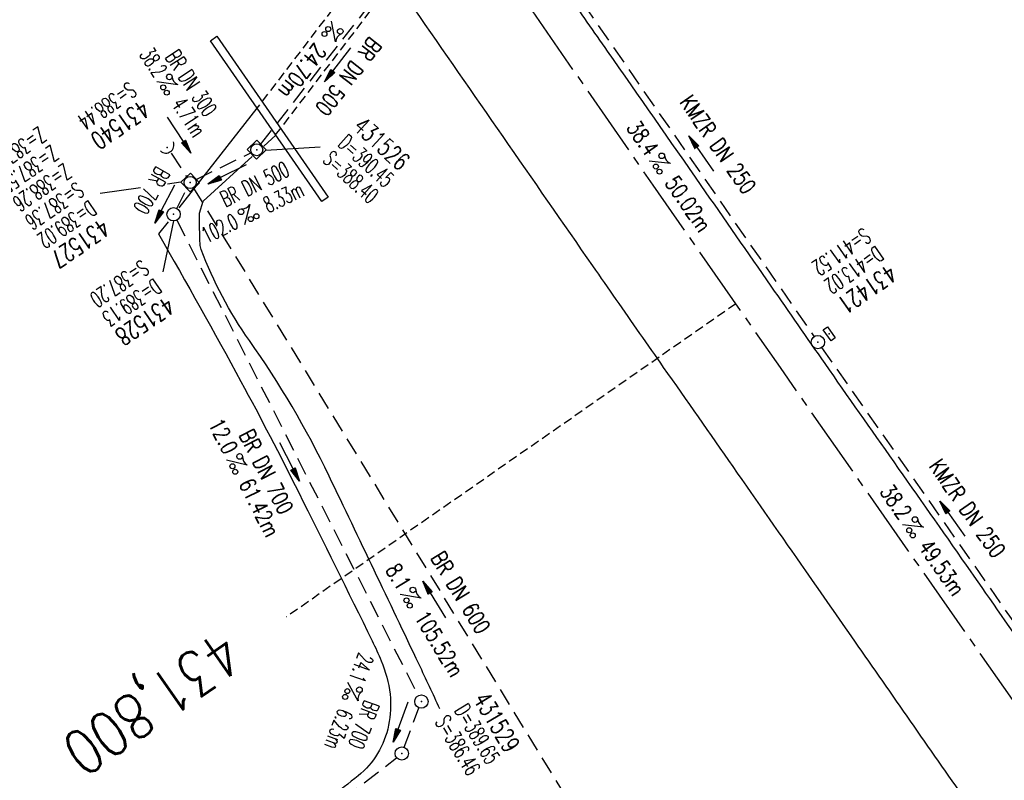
# Model space of a CAD drawing. Extents: x 454519 to 459636, y 422856 to 428936.
# Tile 55 of 82: x 455381 to 455491, y 427516 to 427602. Entities that reach past the tile are written whole.
import ezdxf
from ezdxf.enums import TextEntityAlignment as Align

# ---------------------------------------------------------------- set-up
doc = ezdxf.new("R2010")
doc.units = 0
doc.header["$LTSCALE"] = 2
doc.header["$MEASUREMENT"] = 0
for name, pattern in [('ACHSE', [5.5, 4, -0.5, 0.5, -0.5]), ('AUSGEZOGEN', [0]), ('GESTRICH-X2', [1.5, 1, -0.5]), ('GESTRICHELT', [0.75, 0.5, -0.25])]:
    doc.linetypes.add(name, pattern=pattern)
doc.layers.get('0').update_dxf_attribs({"linetype": 'CONTINUOUS'})
for name, color, linetype in [('ACHSETOP', 1, 'ACHSE'), ('BAUWOTOP', 1, 'AUSGEZOGEN'), ('BAUWUTOP', 1, 'GESTRICHELT'), ('FBR', 8, 'CONTINUOUS'), ('HEKTOM', 1, 'GESTRICHELT'), ('KANAL', 7, 'GESTRICH-X2'), ('PFEIL', 7, 'CONTINUOUS'), ('RINNE', 8, 'CONTINUOUS'), ('SCHACHTNR', 6, 'CONTINUOUS'), ('SCHSYMBOL', 7, 'CONTINUOUS'), ('TEXTO', 4, 'CONTINUOUS'), ('TEXTU', 4, 'CONTINUOUS'), ('WEG', 8, 'AUSGEZOGEN')]:
    doc.layers.add(name, color=color, linetype=linetype)
doc.styles.add('ROMANS', font='romans.shx', dxfattribs={"width": 0.8})
pattern_1 = [(3.77398, (455992.0151, 426960.8069), (-0.0658207, 0.9978315), [])]

# ---------------------------------------------------------------- blocks, each defined once
blk = doc.blocks.new('PROM')
blk.add_line((1.57, 1.82), (0.02, 0.02))
for centre, radius in [((0.32, 1.51), 0.317), ((0.94, 0.29), 0.283), ((1.64, 0.29), 0.283)]:
    blk.add_circle(centre, radius)
blk.add_arc((0.99, 2.68), 1.03, 239.1414, 303.3549)
blk = doc.blocks.new('PFEIL2')
at = {"color": 0}
for p, q in [((0.88, 0), (-2.4, -0.01)), ((0.88, -0.27), (0.88, 0.28)), ((0.88, 0.28), (2.43, 0.01)), ((0.91, 0.27), (0.88, 0.26)), ((0.97, 0.26), (0.88, 0.25)), ((1.02, 0.25), (0.88, 0.23)), ((1.07, 0.24), (0.88, 0.21)), ((1.13, 0.23), (0.88, 0.19)), ((1.18, 0.22), (0.88, 0.17)), ((1.24, 0.21), (0.88, 0.15)), ((1.29, 0.21), (0.88, 0.14)), ((1.34, 0.2), (0.88, 0.12)), ((1.4, 0.19), (0.88, 0.1)), ((1.45, 0.18), (0.88, 0.08)), ((1.51, 0.17), (0.88, 0.06)), ((1.56, 0.16), (0.88, 0.04)), ((1.61, 0.15), (0.88, 0.02)), ((1.67, 0.14), (0.88, 0.01)), ((1.72, 0.13), (0.88, -0.01)), ((1.78, 0.12), (0.88, -0.03)), ((1.83, 0.11), (0.88, -0.05)), ((1.88, 0.1), (0.88, -0.07)), ((1.94, 0.09), (0.88, -0.09)), ((2.05, 0.08), (0.88, -0.12)), ((1.99, 0.08), (0.88, -0.11)), ((2.1, 0.07), (0.88, -0.14)), ((2.15, 0.06), (0.88, -0.16)), ((2.21, 0.05), (0.88, -0.18)), ((2.26, 0.04), (0.88, -0.2)), ((2.32, 0.03), (0.88, -0.22)), ((2.37, 0.02), (0.88, -0.23)), ((2.42, 0.01), (0.88, -0.25)), ((2.43, 0.01), (0.88, -0.27))]:
    blk.add_line(p, q, dxfattribs=at)
blk = doc.blocks.new('30')
at = {"color": 0}
for p, q in [((-0.75, -0.29), (-0.75, 0.29)), ((-0.75, 0.29), (0.75, 0.29)), ((0.75, 0.29), (0.75, -0.29)), ((0.75, -0.29), (-0.75, -0.29))]:
    blk.add_line(p, q, dxfattribs=at)
blk.add_point((0, 0), dxfattribs=at)
blk = doc.blocks.new('GST')
at = {"color": 0}
blk.add_circle((0, 0), 0.75, dxfattribs=at)
blk.add_point((0, 0), dxfattribs=at)
blk = doc.blocks.new('10')
blk.add_blockref('GST', (0, 0))
blk = doc.blocks.new('42')
at = {"color": 0}
blk.add_arc((-0.02, -0.31), 0.91, 12.5363, 167.4637, dxfattribs=at)
blk.add_point((0, 0), dxfattribs=at)
blk = doc.blocks.new('20')
blk.add_lwpolyline([(-0.75, -0.75), (0.75, -0.75), (0.75, 0.75), (-0.75, 0.75)], close=True)
blk.add_circle((0, 0), 0.676)
blk.add_point((0, 0))

msp = doc.modelspace()

# ---------------------------------------------------------------- hatches: boundary and pattern name
at = {"layer": 'RINNE'}
h = msp.add_hatch(dxfattribs=at)
h.set_pattern_fill('_USER', color=256, angle=45, pattern_type=0)
h.set_pattern_definition(pattern_1)
edge = h.paths.add_edge_path()
edge.add_arc((456706.44, 427762.61), 1073.91, 228.10965, 228.14704)
edge.add_arc((456678.33, 427731.22), 1031.78, 228.14704, 228.74433)
edge.add_arc((456817.12, 427889.45), 1242.25, 228.74433, 229.25911)
edge.add_arc((456655.35, 427701.65), 994.39, 229.25911, 229.83448)
edge.add_arc((456546.63, 427572.84), 825.83, 229.83448, 230.52376)
edge.add_arc((456558.48, 427587.22), 844.46, 230.52376, 231.2054)
edge.add_arc((456542.6, 427567.47), 819.12, 231.2054, 231.93377)
edge.add_arc((456729.12, 427805.63), 1121.62, 231.93377, 232.55622)
edge.add_arc((456934.78, 428074.2), 1459.89, 232.55622, 233.12863)
edge.add_arc((456379.85, 427334.33), 535.04, 233.1286, 234.0742)
edge.add_arc((457408.11, 428753.48), 2287.55, 234.07418, 234.38006)
edge.add_arc((456866.28, 427997.21), 1357.22, 234.38006, 234.77717)
edge.add_arc((464010.54, 438116.29), 13744.15, 234.777174, 234.830846)
edge.add_arc((452553.34, 421856.09), 6147.09, 54.750591, 54.830844, ccw=False)
edge.add_arc((450423.39, 418842.22), 9837.64, 54.683193, 54.750591, ccw=False)
edge.add_arc((457138.53, 428320.45), 1778.3, 234.68319, 234.84171)
edge.add_arc((456312.97, 427148.34), 344.64, 234.8417, 235.0346)
edge.add_arc((455651.13, 426201.92), 810.24, 54.90881, 55.03464, ccw=False)
edge.add_arc((626422.3, 508282.45), 188910.65, 205.3823657, 205.3841142)
edge.add_arc((456954.58, 427870.83), 1333.1, 205.38414, 205.40495)
edge.add_arc((458532.71, 428620.35), 3080.18, 205.40495, 205.42636)
edge.add_arc((1550284.82, 947638.49), 1211923.63, 205.42637998, 205.4274597)
edge.add_arc((477688.7, 437702.31), 24280.02, 205.42746, 205.446957)
edge.add_arc((517203.98, 456505.24), 68040.82, 205.4469542, 205.458601)
edge.add_arc((456349.46, 427533.08), 641.57, 205.4586, 206.27492)
edge.add_arc((456893.63, 427801.73), 1248.45, 206.27492, 206.86021)
edge.add_arc((456329.1, 427515.82), 615.64, 206.86021, 207.72985)
edge.add_arc((456730.48, 427726.82), 1069.1, 207.72985, 208.38986)
edge.add_arc((456776.66, 427751.77), 1121.59, 208.38986, 208.97336)
edge.add_arc((456927.93, 427835.54), 1294.51, 208.97336, 209.51651)
edge.add_arc((456713.84, 427714.33), 1048.49, 209.51651, 210.14933)
edge.add_arc((456739.98, 427729.51), 1078.71, 210.14933, 210.77322)
edge.add_arc((456488.78, 427579.92), 786.35, 210.77322, 211.62095)
edge.add_arc((456413.6, 427533.63), 698.06, 211.62095, 212.52066)
edge.add_arc((456509.22, 427594.6), 811.46, 212.52066, 213.27031)
edge.add_arc((456783.27, 427774.41), 1139.24, 213.27031, 213.90303)
edge.add_arc((456933.78, 427875.56), 1320.58, 213.90303, 214.46478)
edge.add_arc((456432, 427531.15), 711.97, 214.46478, 215.22973)
edge.add_arc((456476.07, 427562.28), 765.93, 215.22973, 215.97766)
edge.add_arc((456765.31, 427772.25), 1123.35, 215.97766, 216.5953)
edge.add_arc((456809.54, 427805.09), 1178.43, 216.5953, 217.16376)
edge.add_arc((456701.06, 427722.86), 1042.31, 217.16376, 217.76819)
edge.add_arc((456604.75, 427648.24), 920.48, 217.76819, 218.52067)
edge.add_arc((456318.3, 427420.22), 554.35, 218.5207, 219.4902)
edge.add_arc((456528.37, 427593.33), 826.56, 219.49019, 220.08089)
edge.add_arc((457478.26, 428392.67), 2068.03, 220.08089, 220.45439)
edge.add_arc((457304.06, 428244.13), 1839.09, 220.45439, 220.88775)
edge.add_arc((456561.26, 427600.97), 856.54, 220.88775, 221.52267)
edge.add_arc((456315.6, 427383.46), 528.43, 221.5227, 222.5898)
edge.add_arc((456489.12, 427542.96), 764.11, 222.5898, 223.47731)
edge.add_arc((456673.23, 427717.54), 1017.83, 223.47731, 224.05338)
edge.add_arc((456818.23, 427857.82), 1219.58, 224.05338, 224.57966)
edge.add_arc((456792.95, 427832.9), 1184.09, 224.57966, 225.17081)
edge.add_arc((456580.17, 427618.85), 882.27, 225.17081, 225.85561)
edge.add_arc((456478.25, 427513.85), 735.94, 225.85561, 226.71899)
edge.add_arc((456503.46, 427540.61), 772.7, 226.71899, 227.56159)
edge.add_arc((456706.44, 427762.61), 1073.51, 227.56159, 228.14704)
edge.add_arc((456678.33, 427731.22), 1031.38, 228.14704, 228.74433)
edge.add_arc((456817.12, 427889.45), 1241.85, 228.74433, 229.25911)
edge.add_arc((456655.35, 427701.65), 993.99, 229.25911, 229.83448)
edge.add_arc((456546.63, 427572.84), 825.43, 229.83448, 230.52376)
edge.add_arc((456558.48, 427587.22), 844.06, 230.52376, 231.2054)
edge.add_arc((456542.6, 427567.47), 818.72, 231.2054, 231.93377)
edge.add_arc((456729.12, 427805.63), 1121.22, 231.93377, 232.55622)
edge.add_arc((456934.78, 428074.2), 1459.49, 232.55622, 233.12863)
edge.add_arc((456379.85, 427334.33), 534.64, 233.1286, 234.0742)
edge.add_arc((457408.11, 428753.48), 2287.15, 234.07418, 234.38006)
edge.add_arc((456866.28, 427997.21), 1356.82, 234.38006, 234.77717)
edge.add_arc((464010.54, 438116.29), 13743.75, 234.777174, 234.830846)
edge.add_arc((452553.34, 421856.09), 6147.49, 54.750591, 54.830844, ccw=False)
edge.add_arc((450423.39, 418842.22), 9838.04, 54.683193, 54.750591, ccw=False)
edge.add_arc((457138.53, 428320.45), 1777.9, 234.68319, 234.84171)
edge.add_arc((456312.97, 427148.34), 344.24, 234.8417, 235.0346)
edge.add_arc((455651.13, 426201.92), 810.64, 54.90881, 55.03464, ccw=False)
h = msp.add_hatch(dxfattribs=at)
h.set_pattern_fill('_USER', color=256, angle=45, pattern_type=0)
h.set_pattern_definition(pattern_1)
edge = h.paths.add_edge_path()
edge.add_arc((456706.44, 427762.61), 1073.91, 228.10965, 228.14704)
edge.add_arc((456678.33, 427731.22), 1031.78, 228.14704, 228.74433)
edge.add_arc((456817.12, 427889.45), 1242.25, 228.74433, 229.25911)
edge.add_arc((456655.35, 427701.65), 994.39, 229.25911, 229.83448)
edge.add_arc((456546.63, 427572.84), 825.83, 229.83448, 230.52376)
edge.add_arc((456558.48, 427587.22), 844.46, 230.52376, 231.2054)
edge.add_arc((456542.6, 427567.47), 819.12, 231.2054, 231.93377)
edge.add_arc((456729.12, 427805.63), 1121.62, 231.93377, 232.55622)
edge.add_arc((456934.78, 428074.2), 1459.89, 232.55622, 233.12863)
edge.add_arc((456379.85, 427334.33), 535.04, 233.1286, 234.0742)
edge.add_arc((457408.11, 428753.48), 2287.55, 234.07418, 234.38006)
edge.add_arc((456866.28, 427997.21), 1357.22, 234.38006, 234.77717)
edge.add_arc((464010.54, 438116.29), 13744.15, 234.777174, 234.830846)
edge.add_arc((452553.34, 421856.09), 6147.09, 54.750591, 54.830844, ccw=False)
edge.add_arc((450423.39, 418842.22), 9837.64, 54.683193, 54.750591, ccw=False)
edge.add_arc((457138.53, 428320.45), 1778.3, 234.68319, 234.84171)
edge.add_arc((456312.97, 427148.34), 344.64, 234.8417, 235.0346)
edge.add_arc((455651.13, 426201.92), 810.24, 54.90881, 55.03464, ccw=False)
edge.add_arc((626422.3, 508282.45), 188910.65, 205.3823657, 205.3841142)
edge.add_arc((456954.58, 427870.83), 1333.1, 205.38414, 205.40495)
edge.add_arc((458532.71, 428620.35), 3080.18, 205.40495, 205.42636)
edge.add_arc((1550284.82, 947638.49), 1211923.63, 205.42637998, 205.4274597)
edge.add_arc((477688.7, 437702.31), 24280.02, 205.42746, 205.446957)
edge.add_arc((517203.98, 456505.24), 68040.82, 205.4469542, 205.458601)
edge.add_arc((456349.46, 427533.08), 641.57, 205.4586, 206.27492)
edge.add_arc((456893.63, 427801.73), 1248.45, 206.27492, 206.86021)
edge.add_arc((456329.1, 427515.82), 615.64, 206.86021, 207.72985)
edge.add_arc((456730.48, 427726.82), 1069.1, 207.72985, 208.38986)
edge.add_arc((456776.66, 427751.77), 1121.59, 208.38986, 208.97336)
edge.add_arc((456927.93, 427835.54), 1294.51, 208.97336, 209.51651)
edge.add_arc((456713.84, 427714.33), 1048.49, 209.51651, 210.14933)
edge.add_arc((456739.98, 427729.51), 1078.71, 210.14933, 210.77322)
edge.add_arc((456488.78, 427579.92), 786.35, 210.77322, 211.62095)
edge.add_arc((456413.6, 427533.63), 698.06, 211.62095, 212.52066)
edge.add_arc((456509.22, 427594.6), 811.46, 212.52066, 213.27031)
edge.add_arc((456783.27, 427774.41), 1139.24, 213.27031, 213.90303)
edge.add_arc((456933.78, 427875.56), 1320.58, 213.90303, 214.46478)
edge.add_arc((456432, 427531.15), 711.97, 214.46478, 215.22973)
edge.add_arc((456476.07, 427562.28), 765.93, 215.22973, 215.97766)
edge.add_arc((456765.31, 427772.25), 1123.35, 215.97766, 216.5953)
edge.add_arc((456809.54, 427805.09), 1178.43, 216.5953, 217.16376)
edge.add_arc((456701.06, 427722.86), 1042.31, 217.16376, 217.76819)
edge.add_arc((456604.75, 427648.24), 920.48, 217.76819, 218.52067)
edge.add_arc((456318.3, 427420.22), 554.35, 218.5207, 219.4902)
edge.add_arc((456528.37, 427593.33), 826.56, 219.49019, 220.08089)
edge.add_arc((457478.26, 428392.67), 2068.03, 220.08089, 220.45439)
edge.add_arc((457304.06, 428244.13), 1839.09, 220.45439, 220.88775)
edge.add_arc((456561.26, 427600.97), 856.54, 220.88775, 221.52267)
edge.add_arc((456315.6, 427383.46), 528.43, 221.5227, 222.5898)
edge.add_arc((456489.12, 427542.96), 764.11, 222.5898, 223.47731)
edge.add_arc((456673.23, 427717.54), 1017.83, 223.47731, 224.05338)
edge.add_arc((456818.23, 427857.82), 1219.58, 224.05338, 224.57966)
edge.add_arc((456792.95, 427832.9), 1184.09, 224.57966, 225.17081)
edge.add_arc((456580.17, 427618.85), 882.27, 225.17081, 225.85561)
edge.add_arc((456478.25, 427513.85), 735.94, 225.85561, 226.71899)
edge.add_arc((456503.46, 427540.61), 772.7, 226.71899, 227.56159)
edge.add_arc((456706.44, 427762.61), 1073.51, 227.56159, 228.14704)
edge.add_arc((456678.33, 427731.22), 1031.38, 228.14704, 228.74433)
edge.add_arc((456817.12, 427889.45), 1241.85, 228.74433, 229.25911)
edge.add_arc((456655.35, 427701.65), 993.99, 229.25911, 229.83448)
edge.add_arc((456546.63, 427572.84), 825.43, 229.83448, 230.52376)
edge.add_arc((456558.48, 427587.22), 844.06, 230.52376, 231.2054)
edge.add_arc((456542.6, 427567.47), 818.72, 231.2054, 231.93377)
edge.add_arc((456729.12, 427805.63), 1121.22, 231.93377, 232.55622)
edge.add_arc((456934.78, 428074.2), 1459.49, 232.55622, 233.12863)
edge.add_arc((456379.85, 427334.33), 534.64, 233.1286, 234.0742)
edge.add_arc((457408.11, 428753.48), 2287.15, 234.07418, 234.38006)
edge.add_arc((456866.28, 427997.21), 1356.82, 234.38006, 234.77717)
edge.add_arc((464010.54, 438116.29), 13743.75, 234.777174, 234.830846)
edge.add_arc((452553.34, 421856.09), 6147.49, 54.750591, 54.830844, ccw=False)
edge.add_arc((450423.39, 418842.22), 9838.04, 54.683193, 54.750591, ccw=False)
edge.add_arc((457138.53, 428320.45), 1777.9, 234.68319, 234.84171)
edge.add_arc((456312.97, 427148.34), 344.24, 234.8417, 235.0346)
edge.add_arc((455651.13, 426201.92), 810.64, 54.90881, 55.03464, ccw=False)

# ---------------------------------------------------------------- linework, layer by layer
at = {"layer": 'ACHSETOP', "flags": 128}
msp.add_lwpolyline([(457915.72, 424851.29, -0.000006), (457913.58, 424853.81, -0.000044), (457913.3, 424854.14), (457897.16, 424873.22, 0.000004), (457889.08, 424882.77, -0.000008), (457881.01, 424892.31, -0.000002), (457872.61, 424902.22, -0.000003), (457864.86, 424911.39), (457848.71, 424930.47, 0.000027), (457843.58, 424936.54, -0.000013), (457838.45, 424942.6, -0.000828), (457837.34, 424943.91, -0.000193), (457832.58, 424949.58, -0.002836), (457826.36, 424957.07, -0.00181), (457816.73, 424968.91, -0.002663), (457809.62, 424977.8, -0.002228), (457801.22, 424988.52, -0.002227), (457793.59, 424998.45, -0.002235), (457786.07, 425008.4, -0.002237), (457778.64, 425018.43, -0.002229), (457771.27, 425028.55, -0.002228), (457764.01, 425038.74, -0.002231), (457756.84, 425048.97, -0.002238), (457749.71, 425059.34, -0.00227), (457742.78, 425069.63, -0.002201), (457734.87, 425081.59, -0.002958), (457729.08, 425090.55, -0.001376), (457721.3, 425102.82, -0.002197), (457716.48, 425110.54, -0.000018), (457715.87, 425111.53, 0.000102), (457715.76, 425111.71, 0.000005), (457709.19, 425122.34, -0.000006), (457702.61, 425132.97), (457689.46, 425154.23), (457676.31, 425175.49), (457663.16, 425196.75, -0.000006), (457656.58, 425207.38, 0.000006), (457650.01, 425218.01), (457636.86, 425239.28), (457623.71, 425260.54, -0.000006), (457617.13, 425271.17, 0.000006), (457610.56, 425281.8), (457597.41, 425303.06), (457584.25, 425324.32, -0.000017), (457577.68, 425334.95, 0.000017), (457571.1, 425345.59, 0.000011), (457564.53, 425356.22, -0.000007), (457557.95, 425366.85, -0.000002), (457550.82, 425378.37, -0.000002), (457544.8, 425388.11, -0.000012), (457538.23, 425398.74, 0.000002), (457531.65, 425409.37, 0.000013), (457522.15, 425424.73, 0.000036), (457518.82, 425430.11, 0.000002), (457518.5, 425430.63, 0.001494), (457513.17, 425439.19, 0.001009), (457505.21, 425451.81, 0.002111), (457499.48, 425460.77, 0.001564), (457491.66, 425472.81, 0.001564), (457484.79, 425483.24, 0.001559), (457477.84, 425493.65, 0.001562), (457470.82, 425504.02, 0.001568), (457463.77, 425514.31, 0.001567), (457456.64, 425524.56, 0.001562), (457449.44, 425534.8, 0.001556), (457442.17, 425544.98, 0.001559), (457434.85, 425555.1, 0.001564), (457427.46, 425565.18, 0.001563), (457420.01, 425575.22, 0.001565), (457412.5, 425585.2, 0.001564), (457404.92, 425595.15, 0.001562), (457397.28, 425605.05, 0.001562), (457389.58, 425614.89, 0.001563), (457381.81, 425624.71, 0.001568), (457374, 425634.44, 0.001561), (457366.14, 425644.12, 0.001554), (457358.17, 425653.79, 0.001558), (457350.15, 425663.42, 0.001564), (457342.11, 425672.95, 0.001572), (457334, 425682.43, 0.001566), (457325.8, 425691.9, 0.00156), (457317.56, 425701.31, 0.001562), (457309.26, 425710.65, 0.00156), (457300.91, 425719.93, 0.001558), (457292.49, 425729.18, 0.001564), (457284, 425738.39, 0.001569), (457275.49, 425747.51, 0.001564), (457266.01, 425757.53, 0.001926), (457258.25, 425765.62, 0.001186), (457247.56, 425776.64, 0.001887), (457240.8, 425783.52, 0.000041), (457237.45, 425786.9, 0.000316), (457237.01, 425787.34, 0.000002), (457228.45, 425795.96, 0.000003), (457223.19, 425801.26), (457205.57, 425819), (457187.95, 425836.74), (457170.34, 425854.48), (457152.72, 425872.22), (457135.11, 425889.96), (457117.49, 425907.69), (457099.87, 425925.43), (457082.26, 425943.17), (457064.64, 425960.91, 0.000014), (457055.83, 425969.78, -0.000014), (457047.03, 425978.65), (457029.41, 425996.39), (457011.79, 426014.13), (456994.18, 426031.87), (456976.56, 426049.61), (456958.95, 426067.35), (456941.33, 426085.09), (456923.71, 426102.82), (456906.1, 426120.56, 0.000014), (456897.29, 426129.43, -0.000014), (456888.48, 426138.3), (456870.86, 426156.04), (456853.25, 426173.78), (456835.63, 426191.52), (456818.02, 426209.26), (456800.4, 426227), (456782.78, 426244.74), (456765.17, 426262.47), (456747.55, 426280.21), (456729.93, 426297.95), (456712.32, 426315.69), (456694.7, 426333.43), (456677.09, 426351.17), (456659.47, 426368.91), (456641.85, 426386.65), (456624.24, 426404.39), (456606.62, 426422.13), (456589.01, 426439.87, 0.000014), (456580.2, 426448.74, -0.000014), (456571.39, 426457.6), (456553.77, 426475.34), (456536.16, 426493.08), (456518.54, 426510.82), (456500.93, 426528.56), (456483.31, 426546.3), (456465.69, 426564.04), (456448.08, 426581.78), (456430.46, 426599.52, 0.000014), (456421.65, 426608.39, -0.000014), (456412.84, 426617.26), (456395.23, 426634.99), (456383.63, 426646.67, 0.000725), (456382.56, 426647.75, 0.000156), (456377.6, 426652.72, 0.002626), (456370.69, 426659.55, 0.001668), (456359.73, 426670.21, 0.002498), (456351.52, 426678.06, 0.002083), (456341.58, 426687.4, 0.002085), (456332.39, 426695.88, 0.002089), (456323.15, 426704.28, 0.002082), (456313.84, 426712.59, 0.002074), (456304.43, 426720.86, 0.002079), (456294.95, 426729.04, 0.002087), (456285.44, 426737.12, 0.002093), (456275.86, 426745.12, 0.002088), (456266.18, 426753.06, 0.002077), (456256.46, 426760.91, 0.002077), (456246.66, 426768.68, 0.002082), (456236.8, 426776.37, 0.002086), (456226.89, 426783.97, 0.002088), (456215.98, 426792.19, 0.002513), (456206.86, 426798.93, 0.001652), (456194.46, 426807.93, 0.002613), (456186.58, 426813.55, 0.000131), (456181.19, 426817.36, 0.000661), (456180.12, 426818.11, 0.000001), (456173.12, 426823.01, -0.000002), (456166.12, 426827.92), (456145.65, 426842.27), (456125.17, 426856.61), (456104.7, 426870.96), (456084.23, 426885.31, 0.000012), (456075.03, 426891.75, -0.000012), (456065.83, 426898.2, -0.00044), (456065.72, 426898.27, -0.000024), (456063.76, 426899.66, -0.003713), (456055.72, 426905.4, -0.002427), (456043.53, 426914.34, -0.004512), (456034.85, 426920.89, -0.003471), (456023.71, 426929.59, -0.003476), (456013.96, 426937.42, -0.003478), (456004.33, 426945.38, -0.003472), (455994.81, 426953.46, -0.003468), (455985.39, 426961.7, -0.003467), (455976.09, 426970.06, -0.003474), (455966.91, 426978.53, -0.003474), (455957.86, 426987.14, -0.003467), (455948.91, 426995.88, -0.00347), (455940.09, 427004.74, -0.003474), (455931.4, 427013.72, -0.003479), (455922.83, 427022.81, -0.003475), (455914.39, 427032.04, -0.003471), (455906.07, 427041.38, -0.003476), (455897.89, 427050.82, -0.00347), (455889.85, 427060.38, -0.003463), (455881.92, 427070.06, -0.00347), (455874.13, 427079.85, -0.003479), (455866.5, 427089.73, -0.003479), (455859, 427099.71, -0.003469), (455851.62, 427109.82, -0.003465), (455844.39, 427120.03, -0.003473), (455837.31, 427130.32, -0.003478), (455830.37, 427140.71, -0.003474), (455823.57, 427151.21, -0.00347), (455816.92, 427161.79, -0.003471), (455810.42, 427172.47, -0.003472), (455804.07, 427183.23, -0.003473), (455797.87, 427194.08, -0.003473), (455791.42, 427205.75, -0.003967), (455785.92, 427216.04, -0.002976), (455778.94, 427229.57, -0.004632), (455774.58, 427238.32, -0.000579), (455770.49, 427246.77, -0.001724), (455769.13, 427249.62, -0.000007), (455765.12, 427258.07, -0.000021), (455763.79, 427260.87), (455753.08, 427283.46), (455742.37, 427306.05), (455731.66, 427328.64, -0.000016), (455726.85, 427338.77, 0.000012), (455722.05, 427348.89, 0.000505), (455721.99, 427349.02, 0.000029), (455720.94, 427351.23, 0.005761), (455716.62, 427360.03, 0.003719), (455709.66, 427373.54, 0.006688), (455704.46, 427383.16, 0.005204), (455697.47, 427395.36, 0.00521), (455691.03, 427406.07, 0.005208), (455684.38, 427416.66, 0.005212), (455677.5, 427427.1, 0.005215), (455670.41, 427437.39, 0.005208), (455663.11, 427447.52, 0.005201), (455655.59, 427457.52, 0.005205), (455647.54, 427467.76, 0.005666), (455639.94, 427477.01, 0.004763), (455630.21, 427488.37, 0.007089), (455623.49, 427495.84, 0.001658), (455615.56, 427504.36, 0.003572), (455611.84, 427508.28, 0.000012), (455608, 427512.26, -0.000027), (455606.32, 427514), (455588.97, 427532), (455571.61, 427550), (455554.26, 427567.99), (455536.91, 427585.99, 0.000014), (455528.23, 427594.99, -0.000014), (455519.55, 427603.99), (455502.2, 427621.98), (455484.85, 427639.98, 0.000002), (455479.31, 427645.72, -0.000001), (455473.77, 427651.47, -0.001156), (455472.6, 427652.69, -0.000265), (455467.53, 427658.01, -0.003963), (455460.87, 427665.1, -0.002525), (455450.56, 427676.37, -0.003728), (455442.98, 427684.88, -0.00312), (455434.07, 427695.16, -0.003121), (455425.99, 427704.71, -0.003125), (455418.05, 427714.35, -0.003131), (455410.22, 427724.09, -0.003129), (455402.51, 427733.93, -0.003124), (455394.93, 427743.86, -0.003122), (455387.47, 427753.9, -0.003123), (455380.13, 427764.03, -0.003127), (455372.93, 427774.24, -0.003128), (455365.85, 427784.53, -0.003125), (455358.9, 427794.93, -0.003121), (455351.83, 427805.8, -0.003366), (455345.4, 427815.97, -0.002883), (455337.58, 427828.68, -0.004268), (455332.42, 427837.34, -0.001081), (455326.42, 427847.67, -0.002226), (455323.54, 427852.71, -0.000009), (455321.01, 427857.17, 0.000021), (455319.97, 427859.01), (455307.64, 427880.76, -0.000002), (455301.48, 427891.64, 0.000005), (455295.32, 427902.52, 0.000005), (455289.16, 427913.39, -0.000006), (455283, 427924.27, -0.000002), (455276.84, 427935.15, -0.000002), (455270.68, 427946.02, -0.000003), (455264.52, 427956.9, 0.000003), (455258.36, 427967.77, 0.000002), (455252.2, 427978.65, 0.000002), (455246.03, 427989.53, 0.000006), (455239.87, 428000.4, -0.000005), (455233.71, 428011.28, -0.000005), (455227.55, 428022.16, 0.000005), (455221.39, 428033.03, 0.000005), (455215.23, 428043.91, -0.000005), (455209.07, 428054.78, -0.000005), (455202.91, 428065.66, 0.000005), (455196.75, 428076.54, 0.000005), (455190.59, 428087.41, -0.000006), (455184.42, 428098.29, -0.000002), (455178.26, 428109.17, -0.000002), (455172.1, 428120.04, -0.000003), (455165.94, 428130.92, 0.000003), (455159.78, 428141.79, 0.000002), (455153.62, 428152.67, 0.000002), (455147.46, 428163.55, 0.000006), (455141.3, 428174.42, -0.000005), (455135.14, 428185.3, -0.000005), (455128.98, 428196.18, 0.000005), (455122.82, 428207.05, 0.000005), (455116.66, 428217.93, -0.000009), (455110.49, 428228.8), (455098.17, 428250.56), (455091.75, 428261.89, 0.000684), (455090.33, 428264.4, 0.000218), (455085.82, 428272.29, 0.001881), (455080.96, 428280.74, 0.001202), (455073.26, 428293.91, 0.001632), (455067.33, 428303.92, 0.001421), (455060.45, 428315.38, 0.001428), (455053.96, 428326.06, 0.001428), (455047.4, 428336.7, 0.00142), (455040.79, 428347.29, 0.001417), (455034.11, 428357.87, 0.001416), (455027.36, 428368.42, 0.00142), (455020.58, 428378.89, 0.001425), (455013.72, 428389.34, 0.001425), (455006.81, 428399.76, 0.001418), (454999.84, 428410.12, 0.001415), (454992.8, 428420.47, 0.001417), (454985.7, 428430.77, 0.00142), (454978.56, 428441.01, 0.001426), (454971.36, 428451.22, 0.001423), (454964.09, 428461.4, 0.00142), (454956.76, 428471.54, 0.001422), (454949.38, 428481.62, 0.001169), (454943.26, 428489.9, 0.001416)], format="xyb", dxfattribs=at)
msp.add_lwpolyline([(455425.56, 427620.83), (455437.39, 427603.7), (455451.64, 427583.15), (455465.92, 427562.64), (455480.24, 427542.14), (455494.57, 427521.66), (455502.11, 427510.87), (455508.9, 427501.17), (455523.23, 427480.69), (455537.55, 427460.19), (455551.84, 427439.68), (455566.11, 427419.15), (455580.33, 427398.59), (455594.51, 427378), (455608.63, 427357.37), (455622.68, 427336.69), (455636.65, 427315.96), (455650.54, 427295.18), (455664.34, 427274.33), (455678.03, 427253.41), (455691.6, 427232.42), (455705.06, 427211.34), (455718.38, 427190.19), (455731.56, 427168.95), (455744.59, 427147.61), (455757.45, 427126.17), (455770.14, 427104.64), (455782.65, 427082.99), (455794.97, 427061.23), (455807.09, 427039.37), (455818.98, 427017.38), (455825.16, 427005.75), (455830.66, 426995.28), (455842.1, 426973.05), (455853.32, 426950.7), (455864.3, 426928.24), (455875.04, 426905.67), (455885.55, 426882.99), (455895.82, 426860.19), (455905.86, 426837.3), (455915.65, 426814.3), (455925.21, 426791.2), (455934.52, 426767.99), (455943.59, 426744.7), (455948.56, 426731.63), (455952.42, 426721.31), (455961.02, 426697.84), (455969.41, 426674.28), (455977.62, 426650.67), (455985.67, 426627), (455993.59, 426603.29), (456001.41, 426579.55), (456009.15, 426555.77), (456016.84, 426531.99), (456024.01, 426509.75), (456024.51, 426508.19), (456032.18, 426484.4), (456039.9, 426460.62), (456047.73, 426436.88), (456055.71, 426413.18), (456063.88, 426389.56), (456072.3, 426366.02), (456081.02, 426342.59), (456090.07, 426319.28), (456099.52, 426296.14), (456109.39, 426273.17), (456119.74, 426250.41), (456130.61, 426227.9), (456142.03, 426205.66), (456154, 426183.72), (456166.52, 426162.08), (456179.57, 426140.76), (456193.16, 426119.77), (456207.26, 426099.13), (456221.87, 426078.84), (456236.99, 426058.93), (456252.6, 426039.41), (456266.67, 426022.68)], dxfattribs=at)
at = {"layer": 'BAUWOTOP'}
msp.add_lwpolyline([(455402.68, 427599.87), (455415.18, 427581.79), (455414.46, 427581.29), (455401.95, 427599.37)], close=True, dxfattribs=at)
at = {"layer": 'BAUWUTOP'}
for p, q in [((455476.66, 427682.77), (455407.18, 427591.8)), ((455409.27, 427588.78), (455479.07, 427680.1))]:
    msp.add_line(p, q, dxfattribs=at)
at = {"layer": 'FBR', "flags": 128}
for points in [[(455080.79, 428224.24, -0.000002), (455088.31, 428209.77, -0.001209)], [(455378.67, 427697.58, 0.000499), (455385.55, 427687.35, 0.000236), (455393.29, 427675.87, 0.000265), (455400.2, 427665.66, 0.00048), (455410.5, 427650.49, 0.001246), (455414.49, 427644.65, 0.000125), (455417.73, 427639.94, 0.000038), (455428.37, 427624.47, 0.00004), (455439.94, 427607.66, 0.000225), (455441.98, 427604.72, 0.001756), (455446.51, 427598.2, -0.000758), (455457.03, 427583.11, -0.000361), (455464.9, 427571.79, 0.00047), (455470.94, 427563.09, 0.001582), (455478.68, 427552.05, -0.001505), (455486.82, 427540.45, -0.000717), (455493.79, 427530.42, 0.000989), (455498.85, 427523.15, 0.000015), (455505.93, 427513.01, -0.000017), (455513.02, 427502.86, -0.000006), (455519.99, 427492.88, 0.000086)]]:
    msp.add_lwpolyline(points, format="xyb", dxfattribs=at)
at = {"layer": 'FBR'}
msp.add_lwpolyline([(455370.75, 427682.26, 0.000205), (455376.75, 427673.33, 0.000185), (455383.42, 427663.43, 0.00046), (455392.7, 427649.69, 0.001209), (455396.25, 427644.47, 0.00053), (455399.69, 427639.45, 0.000199), (455408.88, 427626.08, 0.000091), (455419.76, 427610.28, 0.000493), (455421.78, 427607.35, 0.000292), (455424.8, 427602.99, 0.000089), (455434.77, 427588.62, 0.000083), (455444.86, 427574.07, 0.00032), (455447.48, 427570.31, 0.000725), (455452.81, 427562.67, -0.000496), (455460.61, 427551.52, -0.000023), (455468.77, 427539.82, -0.000034), (455474.28, 427531.91, -0.000097), (455480.54, 427522.93, 0.00063), (455486.79, 427513.96, 0.000032), (455488.23, 427511.9, 0.000004), (455499.28, 427496.1, 0.000009), (455505.45, 427487.27, -0.000028)], format="xyb", dxfattribs=at)
at = {"layer": 'HEKTOM'}
msp.add_line((455460.94, 427569.81), (455410.47, 427534.63), dxfattribs=at)
at = {"layer": 'KANAL'}
for p, q in [((455407.59, 427587.72), (455421.88, 427606)), ((455442.09, 427606), (455469.75, 427566.12)), ((455397.53, 427586.75), (455399.28, 427584.06)), ((455400.34, 427583.78), (455406.47, 427586.78)), ((455398.16, 427580.53), (455399.34, 427582.78)), ((455400.06, 427582.81), (455454.31, 427494.03)), ((455398.16, 427579.22), (455425.28, 427525.78)), ((455470.59, 427564.91), (455498.12, 427525.53)), ((455423.72, 427520), (455425.37, 427524.41)), ((455405.03, 427504.94), (455422.84, 427518.81))]:
    msp.add_line(p, q, dxfattribs=at)
at = {"layer": 'RINNE'}
for points in [[(455291.61, 427914.24, -0.000002), (455297.61, 427903.65, -0.000081)], [(455291.27, 427914.04, -0.000002), (455297.27, 427903.45, -0.000081)], [(455426.1, 427712.48, 0.002582), (455433.64, 427703.45, 0.002308), (455442.17, 427693.42, 0.002303), (455451.09, 427683.12, 0.002787), (455458.55, 427674.7, 0.002753), (455468.3, 427663.92, 0.004022), (455475.08, 427656.64, 0.000604), (455484.6, 427646.59, 0.000772), (455492.07, 427638.74, 0.000053), (455504.84, 427625.38, 0.000247), (455507.58, 427622.51, 0.000246), (455517.32, 427612.35, -0.000344), (455524.29, 427605.08, -0.000119), (455533.32, 427595.64, -0.000124), (455541.96, 427586.6, -0.000143), (455546.49, 427581.85, 0.000335), (455551.02, 427577.11, 0.000192), (455557.54, 427570.29, 0.000078), (455573.54, 427553.59, 0.000012), (455576.88, 427550.1, 0.000003), (455590.29, 427536.1, 0.000105), (455595.65, 427530.5, -0.00005), (455606.86, 427518.82, -0.002151)], [(455413.38, 427717.32, 0.001297), (455421.66, 427707.17, 0.002781), (455425.56, 427702.47, 0.0012), (455430.68, 427696.38, 0.001606), (455434.54, 427691.86, 0.001013), (455438.91, 427686.78, 0.0013), (455442.34, 427682.84, 0.001627), (455446.11, 427678.56, 0.00178), (455449.58, 427674.67, 0.001801), (455453.19, 427670.68, 0.001323), (455458.14, 427665.28, 0.001222), (455463.36, 427659.64, 0.001899), (455466.74, 427656.04, 0.00143), (455471.36, 427651.17, 0.001609), (455475.49, 427646.88, 0.000703), (455479.89, 427642.35, -0.000942), (455483.16, 427638.97, -0.000469), (455488.58, 427633.36, 0.000787), (455491.81, 427630.01, 0.000056), (455493.37, 427628.39, 0.000012), (455500.56, 427620.98, 0.000068), (455508.52, 427612.76, 0.00056)], [(455426.41, 427712.74, 0.002582), (455433.94, 427703.7, 0.002308), (455442.48, 427693.68, 0.002303), (455451.4, 427683.39, 0.002787), (455458.85, 427674.96, 0.002753), (455468.6, 427664.19, 0.004022), (455475.37, 427656.91, 0.000604), (455484.89, 427646.86, 0.000772), (455492.36, 427639.02, 0.000053), (455505.12, 427625.66, 0.000247), (455507.87, 427622.79, 0.000246), (455517.61, 427612.63, -0.000344), (455524.58, 427605.36, -0.000119), (455533.61, 427595.91, -0.000124), (455542.25, 427586.87, -0.000143), (455546.78, 427582.13, 0.000335), (455551.31, 427577.39, 0.000192), (455557.83, 427570.56, 0.000078), (455573.83, 427553.86, 0.000003), (455574.56, 427553.1, 0.000003)]]:
    msp.add_lwpolyline(points, format="xyb", dxfattribs=at)
at = {"layer": 'SCHACHTNR'}
for p, q in [((455408.17, 427587.08), (455414.28, 427587.45)), ((455398.61, 427583.48), (455397.13, 427583.27)), ((455394.09, 427582.83), (455389.55, 427582.19)), ((455397.8, 427579.13), (455396.62, 427573.39))]:
    msp.add_line(p, q, dxfattribs=at)
at = {"layer": 'WEG'}
for p, q in [((455407.95, 427587.54), (455409.29, 427588.76)), ((455401.13, 427581.36), (455406.65, 427586.37))]:
    msp.add_line(p, q, dxfattribs=at)
for points in [[(455407.18, 427591.81), (455398.4, 427580.59)], [(455397.19, 427579.04), (455396.11, 427577.66)]]:
    msp.add_lwpolyline(points, dxfattribs=at)
msp.add_lwpolyline([(455427.71, 427524.3, 0.003251), (455425.38, 427529.3, 0.00101), (455415.28, 427550.45, 0.042168), (455406.32, 427565.7, -0.064747), (455400.92, 427575.91, -0.078482), (455400.79, 427576.52, -0.014013), (455400.74, 427579.98), (455401.13, 427581.36)], format="xyb", dxfattribs=at)
at = {"layer": 'WEG', "flags": 128}
msp.add_lwpolyline([(455396.11, 427577.66, -0.006336), (455405.37, 427561.1, -0.008551), (455411.86, 427548.62, -0.001824), (455420.11, 427531.95, -0.013814), (455421.13, 427529.71, -0.071628), (455422.12, 427525.95, -0.079615), (455421.96, 427522.46, -0.085144), (455420.72, 427519.28, -0.088069), (455418.54, 427516.79, -0.013448), (455412.19, 427511.97, -0.0038), (455389.14, 427495.69, -0.000562), (455374.49, 427485.54, -0.000583), (455360.35, 427475.79, -0.014487), (455357.3, 427473.82, -0.004556), (455347.37, 427467.92)], format="xyb", dxfattribs=at)

# ---------------------------------------------------------------- block references
at = {"layer": 'PFEIL'}
for p, rotation in [((455416.24, 427596.66), 232.031), ((455398.43, 427588.77), 303.0591), ((455457.07, 427586.68), 124.7448), ((455403.85, 427584.38), 206.2265), ((455396.84, 427581.04), 242.3907), ((455410.83, 427552.04), 296.938), ((455485.28, 427545.67), 124.9427), ((455427.09, 427536.58), 121.4207), ((455423.33, 427522.84), 249.4127)]:
    msp.add_blockref('PFEIL2', p, dxfattribs=dict(at, rotation=rotation))
at = {"layer": 'SCHSYMBOL'}
for name, p, rotation in [('42', (455397.11, 427587.39), 215.0407590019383), ('20', (455407.15, 427587.12), 313.9566), ('20', (455399.68, 427583.44), 313.8287000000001), ('10', (455397.81, 427579.87), 313.8952), ('30', (455471.45, 427566.44), 305.6737345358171), ('GST', (455470.17, 427565.51), 133.9565999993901), ('10', (455425.64, 427525.12), 313.9566), ('10', (455423.44, 427519.29), 313.9566)]:
    msp.add_blockref(name, p, dxfattribs=dict(at, rotation=rotation))
at = {"layer": 'TEXTU'}
for p, rotation in [((455415.53, 427601.6), 232.3262172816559), ((455395.9, 427594.75), 303.0591), ((455451.21, 427585.84), 304.7448), ((455405.77, 427578.66), 26.2265), ((455403.74, 427552.27), 296.938), ((455479.65, 427544.97), 304.9427), ((455423.23, 427537.15), 301.4207), ((455417.38, 427527.28), 249.6906667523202)]:
    msp.add_blockref('PROM', p, dxfattribs=dict(at, rotation=rotation))

# ---------------------------------------------------------------- texts
at = {"layer": 'HEKTOM', "style": 'ROMANS', "width": 0.8}
msp.add_text('431,800', height=5, rotation=214.8656, dxfattribs=at).set_placement((455403.19, 427533.35))
at = {"layer": 'SCHACHTNR', "style": 'ROMANS'}
for s, height, rotation, width, p in [('S=388.44', 1.8, 214.7781, 0.6, (455392.81, 427594.85)), ('431540', 2, 214.7781, 0.7, (455394.23, 427592.79)), ('431526', 2, 317.6363, 0.7, (455417.85, 427589.51)), ('Z=387.87(v.541)', 1.8, 214.4562, 0.6, (455382.67, 427589.77)), ('D=390.45', 1.8, 317.6363, 0.6, (455416.15, 427587.65)), ('Z=387.55(v.526)', 1.8, 214.4562, 0.6, (455384.07, 427587.7)), ('S=388.40', 1.8, 317.6363, 0.6, (455414.45, 427585.82)), ('Z=388.26', 1.8, 214.4562, 0.6, (455385.51, 427585.65)), ('S=387.36', 1.8, 214.4562, 0.6, (455386.91, 427583.59)), ('D=389.02', 1.8, 214.4562, 0.6, (455388.34, 427581.51)), ('431527', 2, 214.4562, 0.7, (455389.74, 427579.45)), ('S=411.52', 1.8, 214.6287, 0.6, (455475.29, 427578.44)), ('D=413.02', 1.8, 214.6287, 0.6, (455476.7, 427576.4)), ('S=387.20', 1.8, 214.0797, 0.6, (455394.23, 427574.83)), ('431421', 2, 214.6287, 0.7, (455478.13, 427574.33)), ('D=389.13', 1.8, 214.0797, 0.6, (455395.65, 427572.74)), ('431528', 2, 214.0797, 0.7, (455397.04, 427570.7)), ('431529', 2, 300.7897, 0.7, (455431.41, 427525.4)), ('D=389.65', 1.8, 300.7897, 0.6, (455429.29, 427524.14)), ('S=386.46', 1.8, 300.7897, 0.6, (455427.12, 427522.85))]:
    msp.add_text(s, height=height, rotation=rotation, dxfattribs=dict(at, width=width)).set_placement(p)
at = {"layer": 'TEXTO', "style": 'ROMANS'}
for s, rotation, width, p in [('BR DN 500', 232.3262, 0.75, (455416.75, 427595.89)), ('BR DN 300', 303.0591, 0.6, (455399.05, 427594.11)), ('KMZR DN 250', 304.7448, 0.75, (455458.21, 427587.21)), ('BR DN 500', 26.2265, 0.6, (455407.32, 427582.45)), ('BR 700', 240.7276, 0.6, (455394.56, 427582.98)), ('BR DN 700', 296.938, 0.75, (455407.42, 427550.54)), ('KMZR DN 250', 304.9427, 0.75, (455486.22, 427546.33)), ('BR DN 600', 301.4207, 0.75, (455429.27, 427536.9)), ('BR 700', 249.6907, 0.6, (455418.33, 427522.83))]:
    msp.add_text(s, height=1.8, rotation=rotation, dxfattribs=dict(at, width=width)).set_placement(p, align=Align.CENTER)
at = {"layer": 'TEXTU', "style": 'ROMANS'}
for s, rotation, width, p in [('24.70m', 232.3262, 0.75, (455413.68, 427599.24)), ('38.2', 303.0591, 0.6, (455393.91, 427597.83)), ('4.71m', 303.0591, 0.6, (455397.53, 427592.23)), ('38.4', 304.7448, 0.75, (455448.59, 427589.59)), ('50.02m', 304.7448, 0.75, (455452.91, 427583.38)), ('8.33m', 26.2265, 0.6, (455408.46, 427579.98)), ('102.0', 26.2265, 0.6, (455401.52, 427576.57)), ('12.0', 296.938, 0.75, (455401.66, 427556.35)), ('61.42m', 296.938, 0.75, (455405.09, 427549.6)), ('38.2', 304.9427, 0.75, (455477.03, 427548.72)), ('49.53m', 304.9427, 0.75, (455481.38, 427542.5)), ('8.1', 301.4207, 0.75, (455421.54, 427539.91)), ('105.52m', 301.4207, 0.75, (455424.79, 427534.6)), ('24.1', 249.6907, 0.6, (455418.64, 427530.72)), ('6.23m', 249.6907, 0.6, (455416.33, 427524.46))]:
    msp.add_text(s, height=1.8, rotation=rotation, dxfattribs=dict(at, width=width)).set_placement(p)

doc.saveas('drawing.dxf')
